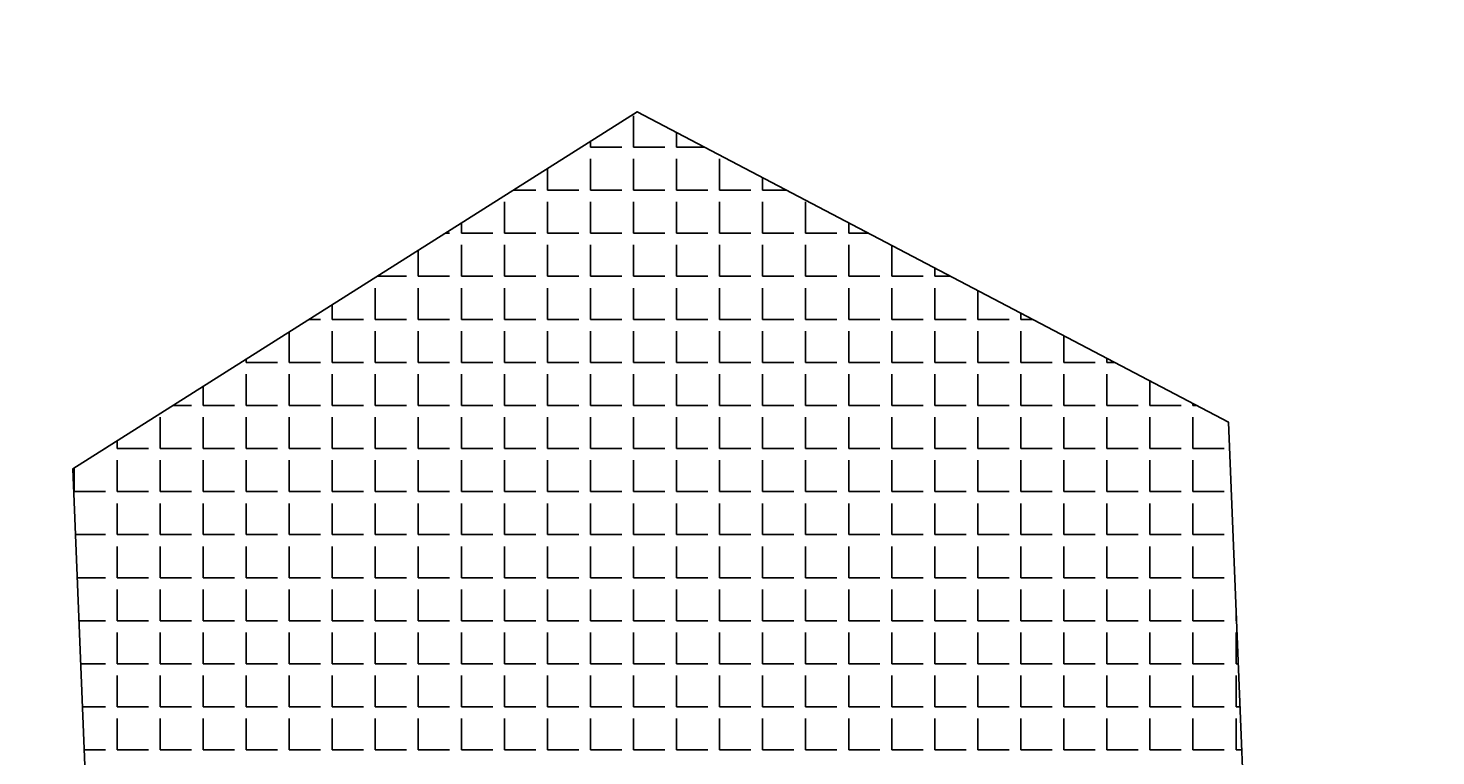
# Model space of a CAD drawing. Extents: x -2750778 to 731427, y -1983468 to 1712338.
# Tile 7 of 17: x 1005 to 1462, y 1297 to 1533. Entities that reach past the tile are written whole.
import ezdxf

# ---------------------------------------------------------------- set-up
doc = ezdxf.new("R2010")
doc.units = 0
doc.layers.get('DEFPOINTS').update_dxf_attribs({"linetype": 'CONTINUOUS'})
doc.layers.add('TAVOLO_2', color=2, linetype='CONTINUOUS')
doc.layers.add('TAVOLO_3', color=4, linetype='CONTINUOUS')
doc.dimstyles.new('ISO-25', dxfattribs={"dimtxt": 2.5, "dimasz": 2.5, "dimexe": 1.25, "dimexo": 0.625, "dimtad": 1, "dimtxsty": 'STANDARD', "dimcen": 2.5, "dimazin": 3, "dimtfac": 1, "dimtmove": 0, "dimatfit": 3})

# ---------------------------------------------------------------- blocks, each defined once
blk = doc.blocks.new('*X17')
at = {"layer": 'TAVOLO_3', "linetype": 'CONTINUOUS'}
for p, q in [((1201.42, 1494.79), (1201.42, 1504.95)), ((1215.39, 1494.79), (1215.39, 1499.59)), ((1187.45, 1494.79), (1187.45, 1496.68)), ((1187.45, 1494.79), (1197.61, 1494.79)), ((1201.42, 1494.79), (1211.58, 1494.79)), ((1215.39, 1494.79), (1224.53, 1494.79)), ((1187.45, 1480.82), (1187.45, 1490.98)), ((1201.42, 1480.82), (1201.42, 1490.98)), ((1215.39, 1480.82), (1215.39, 1490.98)), ((1229.36, 1480.82), (1229.36, 1490.98)), ((1173.48, 1480.82), (1173.48, 1487.84)), ((1162.37, 1480.82), (1169.67, 1480.82)), ((1173.48, 1480.82), (1183.64, 1480.82)), ((1187.45, 1480.82), (1197.61, 1480.82)), ((1201.42, 1480.82), (1211.58, 1480.82)), ((1215.39, 1480.82), (1225.55, 1480.82)), ((1229.36, 1480.82), (1239.52, 1480.82)), ((1243.33, 1480.82), (1243.33, 1484.93)), ((1243.33, 1480.82), (1251.15, 1480.82)), ((1159.51, 1466.85), (1159.51, 1477.01)), ((1173.48, 1466.85), (1173.48, 1477.01)), ((1187.45, 1466.85), (1187.45, 1477.01)), ((1201.42, 1466.85), (1201.42, 1477.01)), ((1215.39, 1466.85), (1215.39, 1477.01)), ((1229.36, 1466.85), (1229.36, 1477.01)), ((1243.33, 1466.85), (1243.33, 1477.01)), ((1257.3, 1466.85), (1257.3, 1477.01)), ((1140.28, 1466.85), (1141.73, 1466.85)), ((1145.54, 1466.85), (1145.54, 1470.17)), ((1145.54, 1466.85), (1155.7, 1466.85)), ((1159.51, 1466.85), (1169.67, 1466.85)), ((1173.48, 1466.85), (1183.64, 1466.85)), ((1187.45, 1466.85), (1197.61, 1466.85)), ((1201.42, 1466.85), (1211.58, 1466.85)), ((1215.39, 1466.85), (1225.55, 1466.85)), ((1229.36, 1466.85), (1239.52, 1466.85)), ((1243.33, 1466.85), (1253.49, 1466.85)), ((1257.3, 1466.85), (1267.46, 1466.85)), ((1271.27, 1466.85), (1271.27, 1470.26)), ((1271.27, 1466.85), (1277.77, 1466.85)), ((1145.54, 1452.88), (1145.54, 1463.04)), ((1159.51, 1452.88), (1159.51, 1463.04)), ((1173.48, 1452.88), (1173.48, 1463.04)), ((1187.45, 1452.88), (1187.45, 1463.04)), ((1201.42, 1452.88), (1201.42, 1463.04)), ((1215.39, 1452.88), (1215.39, 1463.04)), ((1229.36, 1452.88), (1229.36, 1463.04)), ((1243.33, 1452.88), (1243.33, 1463.04)), ((1257.3, 1452.88), (1257.3, 1463.04)), ((1271.27, 1452.88), (1271.27, 1463.04)), ((1285.24, 1452.88), (1285.24, 1462.93)), ((1131.57, 1452.88), (1131.57, 1461.34)), ((1299.21, 1452.88), (1299.21, 1455.6)), ((1117.6, 1438.91), (1117.6, 1449.07)), ((1118.19, 1452.88), (1127.76, 1452.88)), ((1131.57, 1452.88), (1141.73, 1452.88)), ((1131.57, 1438.91), (1131.57, 1449.07)), ((1145.54, 1452.88), (1155.7, 1452.88)), ((1145.54, 1438.91), (1145.54, 1449.07)), ((1159.51, 1452.88), (1169.67, 1452.88)), ((1159.51, 1438.91), (1159.51, 1449.07)), ((1173.48, 1452.88), (1183.64, 1452.88)), ((1173.48, 1438.91), (1173.48, 1449.07)), ((1187.45, 1452.88), (1197.61, 1452.88)), ((1187.45, 1438.91), (1187.45, 1449.07)), ((1201.42, 1452.88), (1211.58, 1452.88)), ((1201.42, 1438.91), (1201.42, 1449.07)), ((1215.39, 1452.88), (1225.55, 1452.88)), ((1215.39, 1438.91), (1215.39, 1449.07)), ((1229.36, 1452.88), (1239.52, 1452.88)), ((1229.36, 1438.91), (1229.36, 1449.07)), ((1243.33, 1452.88), (1253.49, 1452.88)), ((1243.33, 1438.91), (1243.33, 1449.07)), ((1257.3, 1452.88), (1267.46, 1452.88)), ((1257.3, 1438.91), (1257.3, 1449.07)), ((1271.27, 1452.88), (1281.43, 1452.88)), ((1271.27, 1438.91), (1271.27, 1449.07)), ((1285.24, 1452.88), (1295.4, 1452.88)), ((1285.24, 1438.91), (1285.24, 1449.07)), ((1299.21, 1452.88), (1304.39, 1452.88)), ((1299.21, 1438.91), (1299.21, 1449.07)), ((1313.18, 1438.91), (1313.18, 1448.27)), ((1103.63, 1438.91), (1103.63, 1443.67)), ((1327.15, 1438.91), (1327.15, 1440.93)), ((1089.66, 1424.94), (1089.66, 1434.84)), ((1096.1, 1438.91), (1099.82, 1438.91)), ((1103.63, 1438.91), (1113.79, 1438.91)), ((1103.63, 1424.94), (1103.63, 1435.1)), ((1117.6, 1438.91), (1127.76, 1438.91)), ((1117.6, 1424.94), (1117.6, 1435.1)), ((1131.57, 1438.91), (1141.73, 1438.91)), ((1131.57, 1424.94), (1131.57, 1435.1)), ((1145.54, 1438.91), (1155.7, 1438.91)), ((1145.54, 1424.94), (1145.54, 1435.1)), ((1159.51, 1438.91), (1169.67, 1438.91)), ((1159.51, 1424.94), (1159.51, 1435.1)), ((1173.48, 1438.91), (1183.64, 1438.91)), ((1173.48, 1424.94), (1173.48, 1435.1)), ((1187.45, 1438.91), (1197.61, 1438.91)), ((1187.45, 1424.94), (1187.45, 1435.1)), ((1201.42, 1438.91), (1211.58, 1438.91)), ((1201.42, 1424.94), (1201.42, 1435.1)), ((1215.39, 1438.91), (1225.55, 1438.91)), ((1215.39, 1424.94), (1215.39, 1435.1)), ((1229.36, 1438.91), (1239.52, 1438.91)), ((1229.36, 1424.94), (1229.36, 1435.1)), ((1243.33, 1438.91), (1253.49, 1438.91)), ((1243.33, 1424.94), (1243.33, 1435.1)), ((1257.3, 1438.91), (1267.46, 1438.91)), ((1257.3, 1424.94), (1257.3, 1435.1)), ((1271.27, 1438.91), (1281.43, 1438.91)), ((1271.27, 1424.94), (1271.27, 1435.1)), ((1285.24, 1438.91), (1295.4, 1438.91)), ((1285.24, 1424.94), (1285.24, 1435.1)), ((1299.21, 1438.91), (1309.37, 1438.91)), ((1299.21, 1424.94), (1299.21, 1435.1)), ((1313.18, 1438.91), (1323.34, 1438.91)), ((1313.18, 1424.94), (1313.18, 1435.1)), ((1327.15, 1438.91), (1331.01, 1438.91)), ((1327.15, 1424.94), (1327.15, 1435.1)), ((1341.12, 1424.94), (1341.12, 1433.6)), ((1075.69, 1424.94), (1075.69, 1426)), ((1355.09, 1424.94), (1355.09, 1426.27)), ((1075.69, 1424.94), (1085.85, 1424.94)), ((1075.69, 1410.97), (1075.69, 1421.13)), ((1089.66, 1424.94), (1099.82, 1424.94)), ((1089.66, 1410.97), (1089.66, 1421.13)), ((1103.63, 1424.94), (1113.79, 1424.94)), ((1103.63, 1410.97), (1103.63, 1421.13)), ((1117.6, 1424.94), (1127.76, 1424.94)), ((1117.6, 1410.97), (1117.6, 1421.13)), ((1131.57, 1424.94), (1141.73, 1424.94)), ((1131.57, 1410.97), (1131.57, 1421.13)), ((1145.54, 1424.94), (1155.7, 1424.94)), ((1145.54, 1410.97), (1145.54, 1421.13)), ((1159.51, 1424.94), (1169.67, 1424.94)), ((1159.51, 1410.97), (1159.51, 1421.13)), ((1173.48, 1424.94), (1183.64, 1424.94)), ((1173.48, 1410.97), (1173.48, 1421.13)), ((1187.45, 1424.94), (1197.61, 1424.94)), ((1187.45, 1410.97), (1187.45, 1421.13)), ((1201.42, 1424.94), (1211.58, 1424.94)), ((1201.42, 1410.97), (1201.42, 1421.13)), ((1215.39, 1424.94), (1225.55, 1424.94)), ((1215.39, 1410.97), (1215.39, 1421.13)), ((1229.36, 1424.94), (1239.52, 1424.94)), ((1229.36, 1410.97), (1229.36, 1421.13)), ((1243.33, 1424.94), (1253.49, 1424.94)), ((1243.33, 1410.97), (1243.33, 1421.13)), ((1257.3, 1424.94), (1267.46, 1424.94)), ((1257.3, 1410.97), (1257.3, 1421.13)), ((1271.27, 1424.94), (1281.43, 1424.94)), ((1271.27, 1410.97), (1271.27, 1421.13)), ((1285.24, 1424.94), (1295.4, 1424.94)), ((1285.24, 1410.97), (1285.24, 1421.13)), ((1299.21, 1424.94), (1309.37, 1424.94)), ((1299.21, 1410.97), (1299.21, 1421.13)), ((1313.18, 1424.94), (1323.34, 1424.94)), ((1313.18, 1410.97), (1313.18, 1421.13)), ((1327.15, 1424.94), (1337.31, 1424.94)), ((1327.15, 1410.97), (1327.15, 1421.13)), ((1341.12, 1424.94), (1351.28, 1424.94)), ((1341.12, 1410.97), (1341.12, 1421.13)), ((1355.09, 1424.94), (1357.62, 1424.94)), ((1355.09, 1410.97), (1355.09, 1421.13)), ((1061.72, 1410.97), (1061.72, 1417.17)), ((1369.06, 1410.97), (1369.06, 1418.94)), ((1051.92, 1410.97), (1057.91, 1410.97)), ((1061.72, 1410.97), (1071.88, 1410.97)), ((1075.69, 1410.97), (1085.85, 1410.97)), ((1089.66, 1410.97), (1099.82, 1410.97)), ((1103.63, 1410.97), (1113.79, 1410.97)), ((1117.6, 1410.97), (1127.76, 1410.97)), ((1131.57, 1410.97), (1141.73, 1410.97)), ((1145.54, 1410.97), (1155.7, 1410.97)), ((1159.51, 1410.97), (1169.67, 1410.97)), ((1173.48, 1410.97), (1183.64, 1410.97)), ((1187.45, 1410.97), (1197.61, 1410.97)), ((1201.42, 1410.97), (1211.58, 1410.97)), ((1215.39, 1410.97), (1225.55, 1410.97)), ((1229.36, 1410.97), (1239.52, 1410.97)), ((1243.33, 1410.97), (1253.49, 1410.97)), ((1257.3, 1410.97), (1267.46, 1410.97)), ((1271.27, 1410.97), (1281.43, 1410.97)), ((1285.24, 1410.97), (1295.4, 1410.97)), ((1299.21, 1410.97), (1309.37, 1410.97)), ((1313.18, 1410.97), (1323.34, 1410.97)), ((1327.15, 1410.97), (1337.31, 1410.97)), ((1341.12, 1410.97), (1351.28, 1410.97)), ((1355.09, 1410.97), (1365.25, 1410.97)), ((1369.06, 1410.97), (1379.22, 1410.97)), ((1383.03, 1410.97), (1383.03, 1411.61)), ((1383.03, 1410.97), (1384.24, 1410.97)), ((1047.75, 1397), (1047.75, 1407.16)), ((1061.72, 1397), (1061.72, 1407.16)), ((1075.69, 1397), (1075.69, 1407.16)), ((1089.66, 1397), (1089.66, 1407.16)), ((1103.63, 1397), (1103.63, 1407.16)), ((1117.6, 1397), (1117.6, 1407.16)), ((1131.57, 1397), (1131.57, 1407.16)), ((1145.54, 1397), (1145.54, 1407.16)), ((1159.51, 1397), (1159.51, 1407.16)), ((1173.48, 1397), (1173.48, 1407.16)), ((1187.45, 1397), (1187.45, 1407.16)), ((1201.42, 1397), (1201.42, 1407.16)), ((1215.39, 1397), (1215.39, 1407.16)), ((1229.36, 1397), (1229.36, 1407.16)), ((1243.33, 1397), (1243.33, 1407.16)), ((1257.3, 1397), (1257.3, 1407.16)), ((1271.27, 1397), (1271.27, 1407.16)), ((1285.24, 1397), (1285.24, 1407.16)), ((1299.21, 1397), (1299.21, 1407.16)), ((1313.18, 1397), (1313.18, 1407.16)), ((1327.15, 1397), (1327.15, 1407.16)), ((1341.12, 1397), (1341.12, 1407.16)), ((1355.09, 1397), (1355.09, 1407.16)), ((1369.06, 1397), (1369.06, 1407.16)), ((1383.03, 1397), (1383.03, 1407.16)), ((1033.78, 1397), (1033.78, 1399.5)), ((1029.82, 1397), (1029.97, 1397)), ((1033.78, 1397), (1043.94, 1397)), ((1047.75, 1397), (1057.91, 1397)), ((1061.72, 1397), (1071.88, 1397)), ((1075.69, 1397), (1085.85, 1397)), ((1089.66, 1397), (1099.82, 1397)), ((1103.63, 1397), (1113.79, 1397)), ((1117.6, 1397), (1127.76, 1397)), ((1131.57, 1397), (1141.73, 1397)), ((1145.54, 1397), (1155.7, 1397)), ((1159.51, 1397), (1169.67, 1397)), ((1173.48, 1397), (1183.64, 1397)), ((1187.45, 1397), (1197.61, 1397)), ((1201.42, 1397), (1211.58, 1397)), ((1215.39, 1397), (1225.55, 1397)), ((1229.36, 1397), (1239.52, 1397)), ((1243.33, 1397), (1253.49, 1397)), ((1257.3, 1397), (1267.46, 1397)), ((1271.27, 1397), (1281.43, 1397)), ((1285.24, 1397), (1295.4, 1397)), ((1299.21, 1397), (1309.37, 1397)), ((1313.18, 1397), (1323.34, 1397)), ((1327.15, 1397), (1337.31, 1397)), ((1341.12, 1397), (1351.28, 1397)), ((1355.09, 1397), (1365.25, 1397)), ((1369.06, 1397), (1379.22, 1397)), ((1383.03, 1397), (1393.19, 1397)), ((1019.81, 1383.03), (1019.81, 1390.67)), ((1033.78, 1383.03), (1033.78, 1393.19)), ((1047.75, 1383.03), (1047.75, 1393.19)), ((1061.72, 1383.03), (1061.72, 1393.19)), ((1075.69, 1383.03), (1075.69, 1393.19)), ((1089.66, 1383.03), (1089.66, 1393.19)), ((1103.63, 1383.03), (1103.63, 1393.19)), ((1117.6, 1383.03), (1117.6, 1393.19)), ((1131.57, 1383.03), (1131.57, 1393.19)), ((1145.54, 1383.03), (1145.54, 1393.19)), ((1159.51, 1383.03), (1159.51, 1393.19)), ((1173.48, 1383.03), (1173.48, 1393.19)), ((1187.45, 1383.03), (1187.45, 1393.19)), ((1201.42, 1383.03), (1201.42, 1393.19)), ((1215.39, 1383.03), (1215.39, 1393.19)), ((1229.36, 1383.03), (1229.36, 1393.19)), ((1243.33, 1383.03), (1243.33, 1393.19)), ((1257.3, 1383.03), (1257.3, 1393.19)), ((1271.27, 1383.03), (1271.27, 1393.19)), ((1285.24, 1383.03), (1285.24, 1393.19)), ((1299.21, 1383.03), (1299.21, 1393.19)), ((1313.18, 1383.03), (1313.18, 1393.19)), ((1327.15, 1383.03), (1327.15, 1393.19)), ((1341.12, 1383.03), (1341.12, 1393.19)), ((1355.09, 1383.03), (1355.09, 1393.19)), ((1369.06, 1383.03), (1369.06, 1393.19)), ((1383.03, 1383.03), (1383.03, 1393.19)), ((1019.81, 1383.03), (1029.97, 1383.03)), ((1033.78, 1383.03), (1043.94, 1383.03)), ((1047.75, 1383.03), (1057.91, 1383.03)), ((1061.72, 1383.03), (1071.88, 1383.03)), ((1075.69, 1383.03), (1085.85, 1383.03)), ((1089.66, 1383.03), (1099.82, 1383.03)), ((1103.63, 1383.03), (1113.79, 1383.03)), ((1117.6, 1383.03), (1127.76, 1383.03)), ((1131.57, 1383.03), (1141.73, 1383.03)), ((1145.54, 1383.03), (1155.7, 1383.03)), ((1159.51, 1383.03), (1169.67, 1383.03)), ((1173.48, 1383.03), (1183.64, 1383.03)), ((1187.45, 1383.03), (1197.61, 1383.03)), ((1201.42, 1383.03), (1211.58, 1383.03)), ((1215.39, 1383.03), (1225.55, 1383.03)), ((1229.36, 1383.03), (1239.52, 1383.03)), ((1243.33, 1383.03), (1253.49, 1383.03)), ((1257.3, 1383.03), (1267.46, 1383.03)), ((1271.27, 1383.03), (1281.43, 1383.03)), ((1285.24, 1383.03), (1295.4, 1383.03)), ((1299.21, 1383.03), (1309.37, 1383.03)), ((1313.18, 1383.03), (1323.34, 1383.03)), ((1327.15, 1383.03), (1337.31, 1383.03)), ((1341.12, 1383.03), (1351.28, 1383.03)), ((1355.09, 1383.03), (1365.25, 1383.03)), ((1369.06, 1383.03), (1379.22, 1383.03)), ((1383.03, 1383.03), (1393.19, 1383.03)), ((1033.78, 1369.06), (1033.78, 1379.22)), ((1047.75, 1369.06), (1047.75, 1379.22)), ((1061.72, 1369.06), (1061.72, 1379.22)), ((1075.69, 1369.06), (1075.69, 1379.22)), ((1089.66, 1369.06), (1089.66, 1379.22)), ((1103.63, 1369.06), (1103.63, 1379.22)), ((1117.6, 1369.06), (1117.6, 1379.22)), ((1131.57, 1369.06), (1131.57, 1379.22)), ((1145.54, 1369.06), (1145.54, 1379.22)), ((1159.51, 1369.06), (1159.51, 1379.22)), ((1173.48, 1369.06), (1173.48, 1379.22)), ((1187.45, 1369.06), (1187.45, 1379.22)), ((1201.42, 1369.06), (1201.42, 1379.22)), ((1215.39, 1369.06), (1215.39, 1379.22)), ((1229.36, 1369.06), (1229.36, 1379.22)), ((1243.33, 1369.06), (1243.33, 1379.22)), ((1257.3, 1369.06), (1257.3, 1379.22)), ((1271.27, 1369.06), (1271.27, 1379.22)), ((1285.24, 1369.06), (1285.24, 1379.22)), ((1299.21, 1369.06), (1299.21, 1379.22)), ((1313.18, 1369.06), (1313.18, 1379.22)), ((1327.15, 1369.06), (1327.15, 1379.22)), ((1341.12, 1369.06), (1341.12, 1379.22)), ((1355.09, 1369.06), (1355.09, 1379.22)), ((1369.06, 1369.06), (1369.06, 1379.22)), ((1383.03, 1369.06), (1383.03, 1379.22)), ((1020.32, 1369.06), (1029.97, 1369.06)), ((1033.78, 1369.06), (1043.94, 1369.06)), ((1047.75, 1369.06), (1057.91, 1369.06)), ((1061.72, 1369.06), (1071.88, 1369.06)), ((1075.69, 1369.06), (1085.85, 1369.06)), ((1089.66, 1369.06), (1099.82, 1369.06)), ((1103.63, 1369.06), (1113.79, 1369.06)), ((1117.6, 1369.06), (1127.76, 1369.06)), ((1131.57, 1369.06), (1141.73, 1369.06)), ((1145.54, 1369.06), (1155.7, 1369.06)), ((1159.51, 1369.06), (1169.67, 1369.06)), ((1173.48, 1369.06), (1183.64, 1369.06)), ((1187.45, 1369.06), (1197.61, 1369.06)), ((1201.42, 1369.06), (1211.58, 1369.06)), ((1215.39, 1369.06), (1225.55, 1369.06)), ((1229.36, 1369.06), (1239.52, 1369.06)), ((1243.33, 1369.06), (1253.49, 1369.06)), ((1257.3, 1369.06), (1267.46, 1369.06)), ((1271.27, 1369.06), (1281.43, 1369.06)), ((1285.24, 1369.06), (1295.4, 1369.06)), ((1299.21, 1369.06), (1309.37, 1369.06)), ((1313.18, 1369.06), (1323.34, 1369.06)), ((1327.15, 1369.06), (1337.31, 1369.06)), ((1341.12, 1369.06), (1351.28, 1369.06)), ((1355.09, 1369.06), (1365.25, 1369.06)), ((1369.06, 1369.06), (1379.22, 1369.06)), ((1383.03, 1369.06), (1393.19, 1369.06)), ((1033.78, 1355.09), (1033.78, 1365.25)), ((1047.75, 1355.09), (1047.75, 1365.25)), ((1061.72, 1355.09), (1061.72, 1365.25)), ((1075.69, 1355.09), (1075.69, 1365.25)), ((1089.66, 1355.09), (1089.66, 1365.25)), ((1103.63, 1355.09), (1103.63, 1365.25)), ((1117.6, 1355.09), (1117.6, 1365.25)), ((1131.57, 1355.09), (1131.57, 1365.25)), ((1145.54, 1355.09), (1145.54, 1365.25)), ((1159.51, 1355.09), (1159.51, 1365.25)), ((1173.48, 1355.09), (1173.48, 1365.25)), ((1187.45, 1355.09), (1187.45, 1365.25)), ((1201.42, 1355.09), (1201.42, 1365.25)), ((1215.39, 1355.09), (1215.39, 1365.25)), ((1229.36, 1355.09), (1229.36, 1365.25)), ((1243.33, 1355.09), (1243.33, 1365.25)), ((1257.3, 1355.09), (1257.3, 1365.25)), ((1271.27, 1355.09), (1271.27, 1365.25)), ((1285.24, 1355.09), (1285.24, 1365.25)), ((1299.21, 1355.09), (1299.21, 1365.25)), ((1313.18, 1355.09), (1313.18, 1365.25)), ((1327.15, 1355.09), (1327.15, 1365.25)), ((1341.12, 1355.09), (1341.12, 1365.25)), ((1355.09, 1355.09), (1355.09, 1365.25)), ((1369.06, 1355.09), (1369.06, 1365.25)), ((1383.03, 1355.09), (1383.03, 1365.25)), ((1020.89, 1355.09), (1029.97, 1355.09)), ((1033.78, 1355.09), (1043.94, 1355.09)), ((1047.75, 1355.09), (1057.91, 1355.09)), ((1061.72, 1355.09), (1071.88, 1355.09)), ((1075.69, 1355.09), (1085.85, 1355.09)), ((1089.66, 1355.09), (1099.82, 1355.09)), ((1103.63, 1355.09), (1113.79, 1355.09)), ((1117.6, 1355.09), (1127.76, 1355.09)), ((1131.57, 1355.09), (1141.73, 1355.09)), ((1145.54, 1355.09), (1155.7, 1355.09)), ((1159.51, 1355.09), (1169.67, 1355.09)), ((1173.48, 1355.09), (1183.64, 1355.09)), ((1187.45, 1355.09), (1197.61, 1355.09)), ((1201.42, 1355.09), (1211.58, 1355.09)), ((1215.39, 1355.09), (1225.55, 1355.09)), ((1229.36, 1355.09), (1239.52, 1355.09)), ((1243.33, 1355.09), (1253.49, 1355.09)), ((1257.3, 1355.09), (1267.46, 1355.09)), ((1271.27, 1355.09), (1281.43, 1355.09)), ((1285.24, 1355.09), (1295.4, 1355.09)), ((1299.21, 1355.09), (1309.37, 1355.09)), ((1313.18, 1355.09), (1323.34, 1355.09)), ((1327.15, 1355.09), (1337.31, 1355.09)), ((1341.12, 1355.09), (1351.28, 1355.09)), ((1355.09, 1355.09), (1365.25, 1355.09)), ((1369.06, 1355.09), (1379.22, 1355.09)), ((1383.03, 1355.09), (1393.19, 1355.09)), ((1033.78, 1341.12), (1033.78, 1351.28)), ((1047.75, 1341.12), (1047.75, 1351.28)), ((1061.72, 1341.12), (1061.72, 1351.28)), ((1075.69, 1341.12), (1075.69, 1351.28)), ((1089.66, 1341.12), (1089.66, 1351.28)), ((1103.63, 1341.12), (1103.63, 1351.28)), ((1117.6, 1341.12), (1117.6, 1351.28)), ((1131.57, 1341.12), (1131.57, 1351.28)), ((1145.54, 1341.12), (1145.54, 1351.28)), ((1159.51, 1341.12), (1159.51, 1351.28)), ((1173.48, 1341.12), (1173.48, 1351.28)), ((1187.45, 1341.12), (1187.45, 1351.28)), ((1201.42, 1341.12), (1201.42, 1351.28)), ((1215.39, 1341.12), (1215.39, 1351.28)), ((1229.36, 1341.12), (1229.36, 1351.28)), ((1243.33, 1341.12), (1243.33, 1351.28)), ((1257.3, 1341.12), (1257.3, 1351.28)), ((1271.27, 1341.12), (1271.27, 1351.28)), ((1285.24, 1341.12), (1285.24, 1351.28)), ((1299.21, 1341.12), (1299.21, 1351.28)), ((1313.18, 1341.12), (1313.18, 1351.28)), ((1327.15, 1341.12), (1327.15, 1351.28)), ((1341.12, 1341.12), (1341.12, 1351.28)), ((1355.09, 1341.12), (1355.09, 1351.28)), ((1369.06, 1341.12), (1369.06, 1351.28)), ((1383.03, 1341.12), (1383.03, 1351.28)), ((1397, 1341.12), (1397, 1344.61)), ((1021.45, 1341.12), (1029.97, 1341.12)), ((1033.78, 1341.12), (1043.94, 1341.12)), ((1047.75, 1341.12), (1057.91, 1341.12)), ((1061.72, 1341.12), (1071.88, 1341.12)), ((1075.69, 1341.12), (1085.85, 1341.12)), ((1089.66, 1341.12), (1099.82, 1341.12)), ((1103.63, 1341.12), (1113.79, 1341.12)), ((1117.6, 1341.12), (1127.76, 1341.12)), ((1131.57, 1341.12), (1141.73, 1341.12)), ((1145.54, 1341.12), (1155.7, 1341.12)), ((1159.51, 1341.12), (1169.67, 1341.12)), ((1173.48, 1341.12), (1183.64, 1341.12)), ((1187.45, 1341.12), (1197.61, 1341.12)), ((1201.42, 1341.12), (1211.58, 1341.12)), ((1215.39, 1341.12), (1225.55, 1341.12)), ((1229.36, 1341.12), (1239.52, 1341.12)), ((1243.33, 1341.12), (1253.49, 1341.12)), ((1257.3, 1341.12), (1267.46, 1341.12)), ((1271.27, 1341.12), (1281.43, 1341.12)), ((1285.24, 1341.12), (1295.4, 1341.12)), ((1299.21, 1341.12), (1309.37, 1341.12)), ((1313.18, 1341.12), (1323.34, 1341.12)), ((1327.15, 1341.12), (1337.31, 1341.12)), ((1341.12, 1341.12), (1351.28, 1341.12)), ((1355.09, 1341.12), (1365.25, 1341.12)), ((1369.06, 1341.12), (1379.22, 1341.12)), ((1383.03, 1341.12), (1393.19, 1341.12)), ((1397, 1341.12), (1397.14, 1341.12)), ((1033.78, 1327.15), (1033.78, 1337.31)), ((1047.75, 1327.15), (1047.75, 1337.31)), ((1061.72, 1327.15), (1061.72, 1337.31)), ((1075.69, 1327.15), (1075.69, 1337.31)), ((1089.66, 1327.15), (1089.66, 1337.31)), ((1103.63, 1327.15), (1103.63, 1337.31)), ((1117.6, 1327.15), (1117.6, 1337.31)), ((1131.57, 1327.15), (1131.57, 1337.31)), ((1145.54, 1327.15), (1145.54, 1337.31)), ((1159.51, 1327.15), (1159.51, 1337.31)), ((1173.48, 1327.15), (1173.48, 1337.31)), ((1187.45, 1327.15), (1187.45, 1337.31)), ((1201.42, 1327.15), (1201.42, 1337.31)), ((1215.39, 1327.15), (1215.39, 1337.31)), ((1229.36, 1327.15), (1229.36, 1337.31)), ((1243.33, 1327.15), (1243.33, 1337.31)), ((1257.3, 1327.15), (1257.3, 1337.31)), ((1271.27, 1327.15), (1271.27, 1337.31)), ((1285.24, 1327.15), (1285.24, 1337.31)), ((1299.21, 1327.15), (1299.21, 1337.31)), ((1313.18, 1327.15), (1313.18, 1337.31)), ((1327.15, 1327.15), (1327.15, 1337.31)), ((1341.12, 1327.15), (1341.12, 1337.31)), ((1355.09, 1327.15), (1355.09, 1337.31)), ((1369.06, 1327.15), (1369.06, 1337.31)), ((1383.03, 1327.15), (1383.03, 1337.31)), ((1397, 1327.15), (1397, 1337.31)), ((1022.01, 1327.15), (1029.97, 1327.15)), ((1033.78, 1327.15), (1043.94, 1327.15)), ((1047.75, 1327.15), (1057.91, 1327.15)), ((1061.72, 1327.15), (1071.88, 1327.15)), ((1075.69, 1327.15), (1085.85, 1327.15)), ((1089.66, 1327.15), (1099.82, 1327.15)), ((1103.63, 1327.15), (1113.79, 1327.15)), ((1117.6, 1327.15), (1127.76, 1327.15)), ((1131.57, 1327.15), (1141.73, 1327.15)), ((1145.54, 1327.15), (1155.7, 1327.15)), ((1159.51, 1327.15), (1169.67, 1327.15)), ((1173.48, 1327.15), (1183.64, 1327.15)), ((1187.45, 1327.15), (1197.61, 1327.15)), ((1201.42, 1327.15), (1211.58, 1327.15)), ((1215.39, 1327.15), (1225.55, 1327.15)), ((1229.36, 1327.15), (1239.52, 1327.15)), ((1243.33, 1327.15), (1253.49, 1327.15)), ((1257.3, 1327.15), (1267.46, 1327.15)), ((1271.27, 1327.15), (1281.43, 1327.15)), ((1285.24, 1327.15), (1295.4, 1327.15)), ((1299.21, 1327.15), (1309.37, 1327.15)), ((1313.18, 1327.15), (1323.34, 1327.15)), ((1327.15, 1327.15), (1337.31, 1327.15)), ((1341.12, 1327.15), (1351.28, 1327.15)), ((1355.09, 1327.15), (1365.25, 1327.15)), ((1369.06, 1327.15), (1379.22, 1327.15)), ((1383.03, 1327.15), (1393.19, 1327.15)), ((1397, 1327.15), (1397.7, 1327.15)), ((1033.78, 1313.18), (1033.78, 1323.34)), ((1047.75, 1313.18), (1047.75, 1323.34)), ((1061.72, 1313.18), (1061.72, 1323.34)), ((1075.69, 1313.18), (1075.69, 1323.34)), ((1089.66, 1313.18), (1089.66, 1323.34)), ((1103.63, 1313.18), (1103.63, 1323.34)), ((1117.6, 1313.18), (1117.6, 1323.34)), ((1131.57, 1313.18), (1131.57, 1323.34)), ((1145.54, 1313.18), (1145.54, 1323.34)), ((1159.51, 1313.18), (1159.51, 1323.34)), ((1173.48, 1313.18), (1173.48, 1323.34)), ((1187.45, 1313.18), (1187.45, 1323.34)), ((1201.42, 1313.18), (1201.42, 1323.34)), ((1215.39, 1313.18), (1215.39, 1323.34)), ((1229.36, 1313.18), (1229.36, 1323.34)), ((1243.33, 1313.18), (1243.33, 1323.34)), ((1257.3, 1313.18), (1257.3, 1323.34)), ((1271.27, 1313.18), (1271.27, 1323.34)), ((1285.24, 1313.18), (1285.24, 1323.34)), ((1299.21, 1313.18), (1299.21, 1323.34)), ((1313.18, 1313.18), (1313.18, 1323.34)), ((1327.15, 1313.18), (1327.15, 1323.34)), ((1341.12, 1313.18), (1341.12, 1323.34)), ((1355.09, 1313.18), (1355.09, 1323.34)), ((1369.06, 1313.18), (1369.06, 1323.34)), ((1383.03, 1313.18), (1383.03, 1323.34)), ((1397, 1313.18), (1397, 1323.34)), ((1022.57, 1313.18), (1029.97, 1313.18)), ((1033.78, 1313.18), (1043.94, 1313.18)), ((1047.75, 1313.18), (1057.91, 1313.18)), ((1061.72, 1313.18), (1071.88, 1313.18)), ((1075.69, 1313.18), (1085.85, 1313.18)), ((1089.66, 1313.18), (1099.82, 1313.18)), ((1103.63, 1313.18), (1113.79, 1313.18)), ((1117.6, 1313.18), (1127.76, 1313.18)), ((1131.57, 1313.18), (1141.73, 1313.18)), ((1145.54, 1313.18), (1155.7, 1313.18)), ((1159.51, 1313.18), (1169.67, 1313.18)), ((1173.48, 1313.18), (1183.64, 1313.18)), ((1187.45, 1313.18), (1197.61, 1313.18)), ((1201.42, 1313.18), (1211.58, 1313.18)), ((1215.39, 1313.18), (1225.55, 1313.18)), ((1229.36, 1313.18), (1239.52, 1313.18)), ((1243.33, 1313.18), (1253.49, 1313.18)), ((1257.3, 1313.18), (1267.46, 1313.18)), ((1271.27, 1313.18), (1281.43, 1313.18)), ((1285.24, 1313.18), (1295.4, 1313.18)), ((1299.21, 1313.18), (1309.37, 1313.18)), ((1313.18, 1313.18), (1323.34, 1313.18)), ((1327.15, 1313.18), (1337.31, 1313.18)), ((1341.12, 1313.18), (1351.28, 1313.18)), ((1355.09, 1313.18), (1365.25, 1313.18)), ((1369.06, 1313.18), (1379.22, 1313.18)), ((1383.03, 1313.18), (1393.19, 1313.18)), ((1397, 1313.18), (1398.27, 1313.18)), ((1033.78, 1299.21), (1033.78, 1309.37)), ((1047.75, 1299.21), (1047.75, 1309.37)), ((1061.72, 1299.21), (1061.72, 1309.37)), ((1075.69, 1299.21), (1075.69, 1309.37)), ((1089.66, 1299.21), (1089.66, 1309.37)), ((1103.63, 1299.21), (1103.63, 1309.37)), ((1117.6, 1299.21), (1117.6, 1309.37)), ((1131.57, 1299.21), (1131.57, 1309.37)), ((1145.54, 1299.21), (1145.54, 1309.37)), ((1159.51, 1299.21), (1159.51, 1309.37)), ((1173.48, 1299.21), (1173.48, 1309.37)), ((1187.45, 1299.21), (1187.45, 1309.37)), ((1201.42, 1299.21), (1201.42, 1309.37)), ((1215.39, 1299.21), (1215.39, 1309.37)), ((1229.36, 1299.21), (1229.36, 1309.37)), ((1243.33, 1299.21), (1243.33, 1309.37)), ((1257.3, 1299.21), (1257.3, 1309.37)), ((1271.27, 1299.21), (1271.27, 1309.37)), ((1285.24, 1299.21), (1285.24, 1309.37)), ((1299.21, 1299.21), (1299.21, 1309.37)), ((1313.18, 1299.21), (1313.18, 1309.37)), ((1327.15, 1299.21), (1327.15, 1309.37)), ((1341.12, 1299.21), (1341.12, 1309.37)), ((1355.09, 1299.21), (1355.09, 1309.37)), ((1369.06, 1299.21), (1369.06, 1309.37)), ((1383.03, 1299.21), (1383.03, 1309.37)), ((1397, 1299.21), (1397, 1309.37)), ((1023.14, 1299.21), (1029.97, 1299.21)), ((1033.78, 1299.21), (1043.94, 1299.21)), ((1047.75, 1299.21), (1057.91, 1299.21)), ((1061.72, 1299.21), (1071.88, 1299.21)), ((1075.69, 1299.21), (1085.85, 1299.21)), ((1089.66, 1299.21), (1099.82, 1299.21)), ((1103.63, 1299.21), (1113.79, 1299.21)), ((1117.6, 1299.21), (1127.76, 1299.21)), ((1131.57, 1299.21), (1141.73, 1299.21)), ((1145.54, 1299.21), (1155.7, 1299.21)), ((1159.51, 1299.21), (1169.67, 1299.21)), ((1173.48, 1299.21), (1183.64, 1299.21)), ((1187.45, 1299.21), (1197.61, 1299.21)), ((1201.42, 1299.21), (1211.58, 1299.21)), ((1215.39, 1299.21), (1225.55, 1299.21)), ((1229.36, 1299.21), (1239.52, 1299.21)), ((1243.33, 1299.21), (1253.49, 1299.21)), ((1257.3, 1299.21), (1267.46, 1299.21)), ((1271.27, 1299.21), (1281.43, 1299.21)), ((1285.24, 1299.21), (1295.4, 1299.21)), ((1299.21, 1299.21), (1309.37, 1299.21)), ((1313.18, 1299.21), (1323.34, 1299.21)), ((1327.15, 1299.21), (1337.31, 1299.21)), ((1341.12, 1299.21), (1351.28, 1299.21)), ((1355.09, 1299.21), (1365.25, 1299.21)), ((1369.06, 1299.21), (1379.22, 1299.21)), ((1383.03, 1299.21), (1393.19, 1299.21)), ((1397, 1299.21), (1398.83, 1299.21))]:
    blk.add_line(p, q, dxfattribs=at)
blk = doc.blocks.new('*D6')
at = {"layer": 'DEFPOINTS', "color": 0}
for p in [(3869.53, 4177.65), (4398, 4177.65), (0, 0)]:
    blk.add_point(p, dxfattribs=at)
at = {"layer": 'TAVOLO_3', "color": 0}
blk.add_line((3870.16, 4177.65), (4413.2, 4177.65), dxfattribs=at)
at = {"layer": 'TAVOLO_3', "color": 0, "insert": (4405.91, 4179.73), "char_height": 2.5, "attachment_point": 5}
blk.add_mtext('4177,65', dxfattribs=at)
blk = doc.blocks.new('*D7')
at = {"layer": 'DEFPOINTS', "color": 0}
for p in [(4630.52, 4515.68), (4820.77, 4198.78), (0, 0)]:
    blk.add_point(p, dxfattribs=at)
at = {"layer": 'TAVOLO_3', "color": 0}
for p, q in [((4630.52, 4515.05), (4630.52, 4208.78)), ((4630.52, 4208.78), (4820.77, 4203.78)), ((4820.77, 4203.78), (4820.77, 4183.15))]:
    blk.add_line(p, q, dxfattribs=at)
at = {"layer": 'TAVOLO_3', "color": 0, "insert": (4818.68, 4190.65), "char_height": 2.5, "attachment_point": 5, "rotation": 90}
blk.add_mtext('4630,52', dxfattribs=at)

msp = doc.modelspace()

# ---------------------------------------------------------------- linework, layer by layer
at = {"layer": 'TAVOLO_2'}
msp.add_arc((1061.049, 1142.37), 830.639, 264.922533, 117.29589, dxfattribs=at)
at = {"layer": 'TAVOLO_3'}
msp.add_lwpolyline([(1403.271, 1189.009), (1394.543, 1405.564), (1202.638, 1506.282), (1019.461, 1390.446), (1028.189, 1173.892), (1220.094, 1073.174)], close=True, dxfattribs=at)

# ---------------------------------------------------------------- block references
msp.add_blockref('*X17', (0, 0), dxfattribs=at)

# ---------------------------------------------------------------- dimensions: what is measured, and where the dimension line sits
for feature_location, offset, dtype, picture, middle in [((4630.519, 4515.679), (190.246, -316.902), 1, '*D7', (4818.682, 4190.652)), ((3869.534, 4177.65), (528.462, 0), 0, '*D6', (4405.913, 4179.733))]:
    dim = msp.add_ordinate_dim(feature_location=feature_location, offset=offset, dtype=dtype, origin=(0, 0), dimstyle='ISO-25', dxfattribs=at)
    dim.commit()
    dim.dimension.update_dxf_attribs({"geometry": picture, "text_midpoint": middle})

doc.saveas('drawing.dxf')
